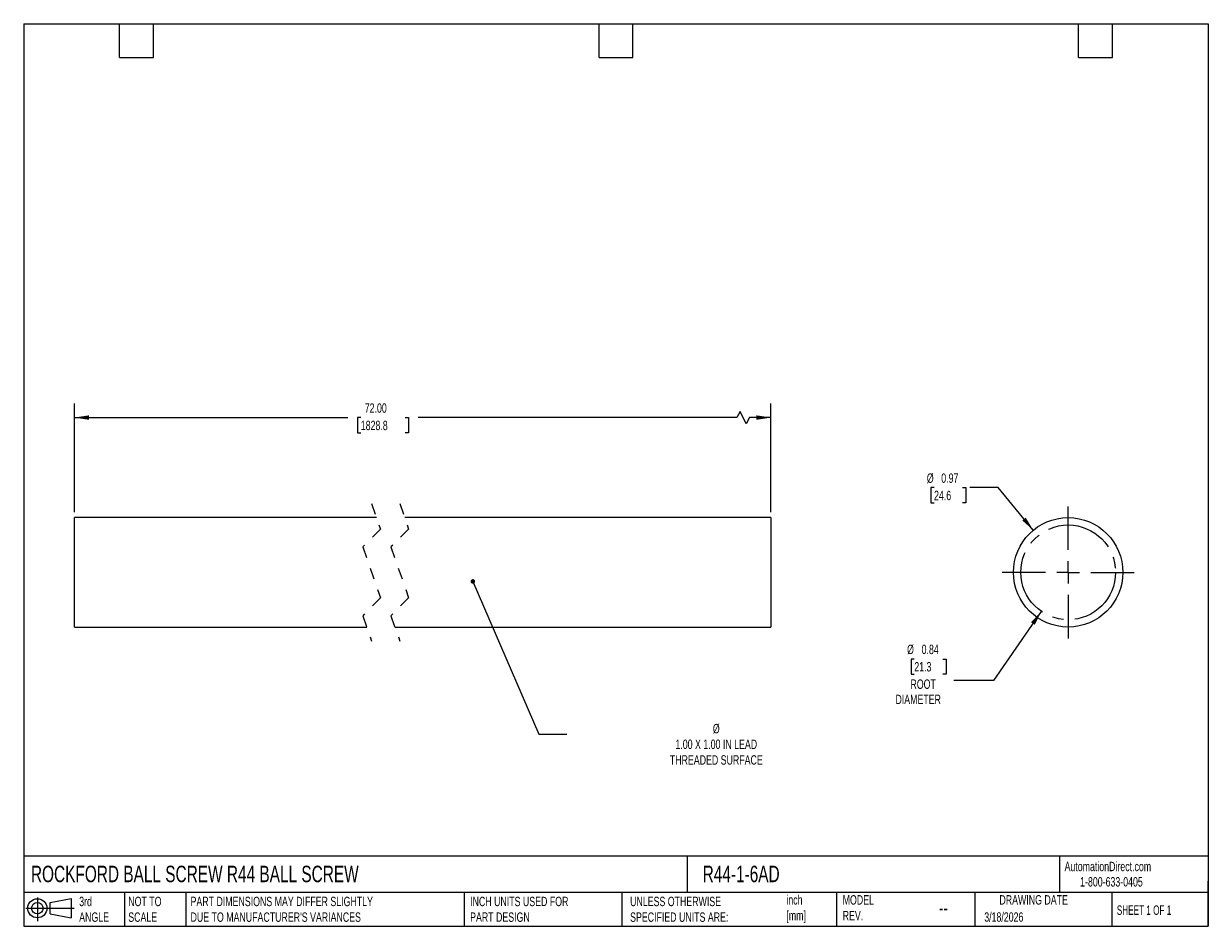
# Model space of a CAD drawing. Header units: inches. Extents: x 0.2 to 10.8, y 0.2 to 8.2.
import ezdxf

# ---------------------------------------------------------------- set-up
doc = ezdxf.new("R2010")
doc.units = ezdxf.units.IN
doc.header["$MEASUREMENT"] = 0
for name, pattern in [('SLD-Center', [0.75, 0.6, -0.05, 0.05, -0.05]), ('SLD-Dashed', [0.075, 0.05, -0.025]), ('SLD-Solid', [0])]:
    doc.linetypes.add(name, pattern=pattern)
doc.layers.add('CENTER', color=40, linetype='SLD-Center')
doc.layers.add('SLD-DEFPOINTS', color=7, linetype='Continuous')
doc.layers.add('DIMENSIONS', color=140, linetype='SLD-Solid', lineweight=25)
doc.layers.add('TEXT', color=140, linetype='SLD-Solid', lineweight=25)
doc.styles.add('SLDTEXTSTYLE0', font='TXT', dxfattribs={"width": 0.7})
doc.styles.add('SLDTEXTSTYLE1', font='TXT', dxfattribs={"width": 0.65})
doc.dimstyles.new('SLDDIMSTYLE0', dxfattribs={"dimtxt": 0.084961, "dimasz": 0.13, "dimexe": 0, "dimexo": 0.0625, "dimgap": 0.02124, "dimtad": 0, "dimtih": 1, "dimtoh": 1, "dimrnd": 1e-09, "dimzin": 4, "dimdsep": 46, "dimtxsty": 'SLDTEXTSTYLE0', "dimsah": 1, "dimcen": 0.09, "dimadec": 0, "dimazin": 1, "dimtfac": 1, "dimtofl": 0, "dimtmove": 0, "dimatfit": 3, "dimfxl": 0, "dimfrac": 2, "dimtolj": 1, "dimtzin": 12, "dimarcsym": 0})
doc.dimstyles.new('SLDDIMSTYLE1', dxfattribs={"dimtxt": 0.18, "dimasz": 0.04, "dimexe": 0, "dimexo": 0.0625, "dimgap": 0, "dimtad": 0, "dimtih": 1, "dimtoh": 1, "dimdec": 0, "dimrnd": 1e-09, "dimzin": 0, "dimdsep": 46, "dimtxsty": 'Standard', "dimblk1": 'DOT', "dimblk2": 'DOT', "dimsah": 1, "dimcen": 0.09, "dimadec": 0, "dimazin": 0, "dimtfac": 0.04, "dimtdec": 0, "dimtofl": 0, "dimtmove": 0, "dimatfit": 3, "dimldrblk": 'DOT', "dimfxl": 0, "dimfrac": 2, "dimtolj": 1, "dimtzin": 0, "dimarcsym": 0})
doc.dimstyles.new('SLDDIMSTYLE2', dxfattribs={"dimtxt": 0.084961, "dimasz": 0.13, "dimexe": 0, "dimexo": 0.0625, "dimgap": 0.02124, "dimtad": 0, "dimtih": 1, "dimtoh": 1, "dimrnd": 1e-09, "dimdsep": 46, "dimtxsty": 'SLDTEXTSTYLE0', "dimsah": 1, "dimcen": 0, "dimadec": 0, "dimazin": 2, "dimtfac": 1, "dimtofl": 0, "dimtmove": 0, "dimatfit": 3, "dimfxl": 0, "dimfrac": 2, "dimtolj": 1, "dimtzin": 12, "dimarcsym": 0})
doc.dimstyles.new('SLDDIMSTYLE3', dxfattribs={"dimtxt": 0.084961, "dimasz": 0.13, "dimexe": 0, "dimexo": 0.0625, "dimgap": 0.02124, "dimtad": 0, "dimtih": 1, "dimtoh": 1, "dimrnd": 1e-09, "dimdsep": 46, "dimtxsty": 'SLDTEXTSTYLE0', "dimsah": 1, "dimcen": 0, "dimadec": 0, "dimazin": 2, "dimtfac": 1, "dimtofl": 0, "dimtmove": 0, "dimatfit": 3, "dimfxl": 0, "dimfrac": 2, "dimtolj": 1, "dimtzin": 12, "dimarcsym": 0})

# ---------------------------------------------------------------- blocks, each defined once
blk = doc.blocks.new('Block11')
at = {"color": 7, "linetype": 'SLD-Solid', "lineweight": 18}
for p, q in [((0, 0.113), (0.428, 0.113)), ((0.102, 0.209), (0.102, 0)), ((0.216, 0.164), (0.401, 0.198)), ((0.216, 0.063), (0.216, 0.164)), ((0.401, 0.198), (0.401, 0.029)), ((0.216, 0.063), (0.401, 0.029))]:
    blk.add_line(p, q, dxfattribs=at)
for radius in [0.0846, 0.0506]:
    blk.add_circle((0.102, 0.113), radius, dxfattribs=at)
blk = doc.blocks.new('Block12')
at = {"layer": 'SLD-DEFPOINTS'}
blk.add_blockref('Block11', (0, 0), dxfattribs=at)
blk = doc.blocks.new('_D')
at = {"layer": 'DIMENSIONS'}
for p, q in [((0.7, 3.922), (0.7, 4.884)), ((6.873, 3.922), (6.873, 4.884)), ((0.7, 4.759), (3.123, 4.759)), ((3.238, 4.759), (3.209, 4.759)), ((3.209, 4.759), (3.209, 4.624)), ((3.632, 4.759), (3.66, 4.759)), ((3.66, 4.759), (3.66, 4.624)), ((6.572, 4.759), (3.747, 4.759)), ((6.6, 4.814), (6.572, 4.759)), ((6.655, 4.703), (6.6, 4.814)), ((6.683, 4.759), (6.655, 4.703)), ((6.873, 4.759), (6.683, 4.759)), ((3.209, 4.624), (3.238, 4.624)), ((3.66, 4.624), (3.632, 4.624))]:
    blk.add_line(p, q, dxfattribs=at)
for points in [[(0.7, 4.759), (0.83, 4.739), (0.83, 4.779)], [(6.873, 4.759), (6.743, 4.779), (6.743, 4.739)]]:
    blk.add_solid(points, dxfattribs=at)
at = {"layer": 'DIMENSIONS', "char_height": 0.0833, "attachment_point": 1, "style": 'SLDTEXTSTYLE0'}
for s, insert in [('72.00', (3.273, 4.885)), ('1828.8', (3.238, 4.731))]:
    blk.add_mtext(s, dxfattribs=dict(at, insert=insert))
blk = doc.blocks.new('_Dot')
at = {"color": 0, "linetype": 'ByBlock', "lineweight": -2}
blk.add_line((-0.5, 0), (-1, 0), dxfattribs=at)
at = {"color": 0, "linetype": 'ByBlock', "const_width": 0.5}
blk.add_lwpolyline([(-0.25, 0, 1), (0.25, 0, 1)], format="xyb", close=True, dxfattribs=at)
blk = doc.blocks.new('_D_1')
at = {"layer": 'DIMENSIONS'}
for p, q in [((9.27, 3.041), (8.846, 2.428)), ((8.144, 2.619), (8.116, 2.619)), ((8.116, 2.619), (8.116, 2.484)), ((8.397, 2.619), (8.425, 2.619)), ((8.425, 2.619), (8.425, 2.484)), ((8.116, 2.484), (8.144, 2.484)), ((8.425, 2.484), (8.397, 2.484)), ((8.846, 2.428), (8.494, 2.428))]:
    blk.add_line(p, q, dxfattribs=at)
blk.add_solid([(9.27, 3.041), (9.179, 2.945), (9.212, 2.923)], dxfattribs=at)
at = {"layer": 'DIMENSIONS', "char_height": 0.0833, "attachment_point": 1, "style": 'SLDTEXTSTYLE0'}
for s, insert in [('%%c', (8.08, 2.746)), ('0.84', (8.209, 2.746)), ('21.3', (8.144, 2.592)), ('ROOT', (8.11, 2.438)), ('DIAMETER', (7.977, 2.303))]:
    blk.add_mtext(s, dxfattribs=dict(at, insert=insert))
blk = doc.blocks.new('_D_2')
at = {"layer": 'DIMENSIONS'}
for p, q in [((8.319, 4.138), (8.291, 4.138)), ((8.291, 4.138), (8.291, 4.003)), ((8.572, 4.138), (8.6, 4.138)), ((8.6, 4.138), (8.6, 4.003)), ((8.886, 4.138), (8.636, 4.138)), ((9.199, 3.76), (8.886, 4.138)), ((8.291, 4.003), (8.319, 4.003)), ((8.6, 4.003), (8.572, 4.003))]:
    blk.add_line(p, q, dxfattribs=at)
blk.add_solid([(9.199, 3.76), (9.131, 3.873), (9.101, 3.847)], dxfattribs=at)
at = {"layer": 'DIMENSIONS', "char_height": 0.0833, "attachment_point": 1, "style": 'SLDTEXTSTYLE0'}
for s, insert in [('%%c', (8.255, 4.264)), ('0.97', (8.383, 4.264)), ('24.6', (8.319, 4.11))]:
    blk.add_mtext(s, dxfattribs=dict(at, insert=insert))
blk = doc.blocks.new('SW_CENTERMARKSYMBOL_0')
at = {"layer": 'CENTER', "color": 0}
for p, q in [((0, 0.2), (0, 0.585)), ((-0.2, 0), (-0.585, 0)), ((0, 0), (-0.1, 0)), ((0, 0), (0, 0.1)), ((0, 0), (0, -0.1)), ((0, 0), (0.1, 0)), ((0.2, 0), (0.585, 0)), ((0, -0.2), (0, -0.585))]:
    blk.add_line(p, q, dxfattribs=at)

msp = doc.modelspace()

# ---------------------------------------------------------------- linework, layer by layer
at = {"color": 7, "linetype": 'SLD-Dashed', "lineweight": 18}
for p, q in [((3.334, 3.997), (3.412, 3.77)), ((3.584, 3.997), (3.662, 3.77)), ((3.412, 3.77), (3.255, 3.613)), ((3.662, 3.77), (3.505, 3.613)), ((3.255, 3.613), (3.412, 3.16)), ((3.505, 3.613), (3.662, 3.16)), ((3.412, 3.16), (3.255, 3.003)), ((3.662, 3.16), (3.505, 3.003)), ((3.255, 3.003), (3.334, 2.777)), ((3.505, 3.003), (3.584, 2.777))]:
    msp.add_line(p, q, dxfattribs=at)
for p, q in [((3.377, 3.872), (0.7, 3.872)), ((0.7, 2.902), (0.7, 3.872)), ((6.873, 3.872), (3.627, 3.872)), ((6.873, 3.872), (6.873, 2.902)), ((0.7, 2.902), (3.29, 2.902)), ((3.54, 2.902), (6.873, 2.902))]:
    msp.add_line(p, q)
msp.add_circle((9.508, 3.387), 0.485)
at = {"layer": 'CENTER', "linetype": 'SLD-Center'}
msp.add_circle((9.508, 3.387), 0.42, dxfattribs=at)
at = {"layer": 'TEXT'}
for p, q in [((0.25, 8.25), (10.75, 8.25)), ((0.25, 8.25), (0.25, 0.25)), ((1.1, 7.95), (1.1, 8.25)), ((1.4, 7.95), (1.4, 8.25)), ((5.35, 7.95), (5.35, 8.25)), ((5.65, 7.95), (5.65, 8.25)), ((9.6, 7.95), (9.6, 8.25)), ((9.9, 7.95), (9.9, 8.25)), ((10.75, 8.25), (10.75, 0.25)), ((1.1, 7.95), (1.4, 7.95)), ((5.35, 7.95), (5.65, 7.95)), ((9.6, 7.95), (9.9, 7.95)), ((10.75, 0.871), (0.25, 0.871)), ((6.132, 0.871), (6.132, 0.55)), ((9.432, 0.871), (9.432, 0.55)), ((10.75, 0.25), (10.75, 0.65)), ((10.75, 0.55), (0.25, 0.55)), ((1.143, 0.55), (1.143, 0.25)), ((1.687, 0.55), (1.687, 0.25)), ((4.153, 0.55), (4.153, 0.25)), ((5.551, 0.55), (5.551, 0.25)), ((7.453, 0.55), (7.453, 0.25)), ((8.68, 0.55), (8.68, 0.25)), ((9.896, 0.55), (9.896, 0.25)), ((0.25, 0.25), (10.75, 0.25))]:
    msp.add_line(p, q, dxfattribs=at)

# ---------------------------------------------------------------- block references
at = {"layer": 'CENTER'}
msp.add_blockref('SW_CENTERMARKSYMBOL_0', (9.508, 3.387), dxfattribs=at)
at = {"layer": 'SLD-DEFPOINTS'}
msp.add_blockref('Block12', (0.269, 0.297), dxfattribs=at)

# ---------------------------------------------------------------- texts
at = {"layer": 'TEXT'}
for s, insert, char_height, attachment_point, style in [('%%c^J1.00 X 1.00 IN LEAD^JTHREADED SURFACE', (6.389, 2.044), 0.08333, 2, 'SLDTEXTSTYLE0'), ('ROCKFORD BALL SCREW R44 BALL SCREW', (0.314, 0.787), 0.14583, 1, 'SLDTEXTSTYLE0'), ('R44-1-6AD', (6.268, 0.787), 0.1458, 1, 'SLDTEXTSTYLE0'), ('AutomationDirect.com', (9.476, 0.822), 0.08333, 1, 'SLDTEXTSTYLE0'), ('1-800-633-0405', (9.614, 0.686), 0.08333, 1, 'SLDTEXTSTYLE0'), ('inch^J[mm]', (7.01, 0.526), 0.0833, 1, 'SLDTEXTSTYLE0'), ('MODEL ^JREV.', (7.509, 0.526), 0.08333, 1, 'SLDTEXTSTYLE0'), ('DRAWING DATE', (9.202, 0.526), 0.08333, 2, 'SLDTEXTSTYLE0'), ('3rd^JANGLE', (0.742, 0.512), 0.0833, 1, 'SLDTEXTSTYLE0'), ('NOT TO^JSCALE', (1.177, 0.512), 0.08333, 1, 'SLDTEXTSTYLE0'), ("PART DIMENSIONS MAY DIFFER SLIGHTLY ^JDUE TO MANUFACTURER'S VARIANCES", (1.729, 0.512), 0.08333, 1, 'SLDTEXTSTYLE0'), ('INCH UNITS USED FOR ^JPART DESIGN', (4.207, 0.512), 0.08333, 1, 'SLDTEXTSTYLE0'), ('UNLESS OTHERWISE ^JSPECIFIED UNITS ARE:', (5.625, 0.512), 0.08333, 1, 'SLDTEXTSTYLE0'), ('SHEET 1 OF 1', (9.939, 0.435), 0.08333, 1, 'SLDTEXTSTYLE1'), ('--', (8.363, 0.475), 0.125, 1, 'SLDTEXTSTYLE0'), ('3/18/2026', (8.764, 0.374), 0.0833, 1, 'SLDTEXTSTYLE0')]:
    msp.add_mtext(s, dxfattribs=dict(at, insert=insert, char_height=char_height, attachment_point=attachment_point, style=style))

# ---------------------------------------------------------------- dimensions: what is measured, and where the dimension line sits
at = {"layer": 'DIMENSIONS'}
dim = msp.add_linear_dim(base=(0.7, 4.759), p1=(6.873, 3.872), p2=(0.7, 3.872), angle=0, text='72.00', dimstyle='SLDDIMSTYLE0', dxfattribs=at)
dim.commit()
dim.dimension.update_dxf_attribs({"geometry": '_D', "text_midpoint": (3.435, 4.759), "dimtype": 160})
dim = msp.add_diameter_dim_2p(p1=(9.818, 3.013), p2=(9.199, 3.76), dimstyle='SLDDIMSTYLE3', dxfattribs=at)
dim.commit()
dim.dimension.update_dxf_attribs({"geometry": '_D_2', "text_midpoint": (8.446, 4.138), "dimtype": 163})
dim = msp.add_diameter_dim_2p(p1=(9.747, 3.732), p2=(9.27, 3.041), text='<>\\PROOT\\PDIAMETER', dimstyle='SLDDIMSTYLE2', dxfattribs=at)
dim.commit()
dim.dimension.update_dxf_attribs({"geometry": '_D_1', "text_midpoint": (8.271, 2.472), "dimtype": 163})

# ---------------------------------------------------------------- leaders
at = {"layer": 'TEXT'}
msp.add_leader([(4.231, 3.307), (4.815, 1.952), (5.065, 1.952)], dimstyle='SLDDIMSTYLE1', dxfattribs=at)

doc.saveas('drawing.dxf')
